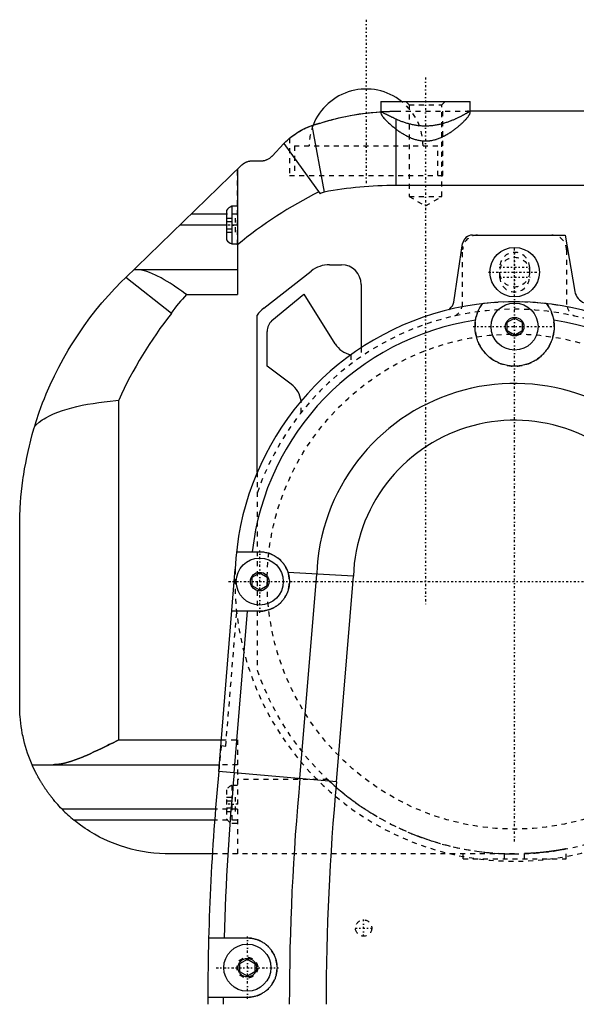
# Model space of a CAD drawing. Extents: x -152 to 484, y -5 to 754.
# Tile 8 of 13: x -12 to 100, y 555 to 754. Entities that reach past the tile are written whole.
import ezdxf

# ---------------------------------------------------------------- set-up
doc = ezdxf.new("R2010")
doc.units = 0
doc.linetypes.add('CENTER', pattern=[1.5, 0.45, -0.5, 0.05, -0.5])
doc.linetypes.add('DASHED', pattern=[2, 1, -1])
for name, color, linetype in [('AM_0', 7, 'CONTINUOUS'), ('AM_3', 7, 'DASHED'), ('AM_7', 7, 'CENTER')]:
    doc.layers.add(name, color=color, linetype=linetype)

msp = doc.modelspace()

# ---------------------------------------------------------------- linework, layer by layer
at = {"layer": 'AM_0', "color": 7, "linetype": 'CONTINUOUS'}
for p, q in [((61, 737), (61, 734.91)), ((61, 737), (79, 737)), ((79, 735), (79, 737)), ((116, 735), (79, 735)), ((47.04, 732.12), (49.52, 718.68)), ((64, 733.42), (64, 720)), ((38.99, 725.95), (41.39, 728.51)), ((41.39, 728.51), (48.71, 718.33)), ((9.3, 701.28), (32.91, 724.15)), ((35, 725), (36.8, 725)), ((32, 723.27), (32, 698)), ((122, 720), (64, 720)), ((29.8, 714.2), (22.64, 714.2)), ((29.8, 714.95), (29.8, 709.05)), ((32, 715.8), (30.88, 715.8)), ((30.88, 715.8), (30.88, 708.2)), ((29.8, 712), (20.36, 712)), ((30.88, 708.2), (32, 708.2)), ((75.7, 696.43), (77.49, 708.3)), ((79.47, 710), (98.25, 710)), ((80.5, 710), (80.5, 710)), ((80.5, 710), (95.5, 710)), ((95.51, 710), (95.5, 710)), ((98.25, 710), (100.17, 698.6)), ((32, 703), (11.07, 703)), ((37.31, 695.23), (46.91, 702.73)), ((50.6, 704), (53, 704)), ((18.66, 694.18), (9.42, 701.4)), ((57, 700), (57, 687.24)), ((21.69, 698), (32, 698)), ((38.96, 692.71), (45.39, 698.04)), ((45.39, 698.04), (51.71, 688.04)), ((36, 662.1), (36, 693.82)), ((86.5, 692.37), (88, 693.23)), ((86.5, 690.63), (86.5, 692.37)), ((88, 693.23), (89.5, 692.37)), ((89.5, 692.37), (89.5, 690.63)), ((38, 683.51), (38, 690.52)), ((88, 689.77), (86.5, 690.63)), ((89.5, 690.63), (88, 689.77)), ((42.88, 679.87), (38, 683.51)), ((8, 608), (8, 676.66)), ((-12, 615), (-12, 651)), ((31.82, 646), (36.5, 646)), ((28.22, 601.64), (31.56, 642.5)), ((35, 640.87), (36.5, 641.73)), ((35, 639.13), (35, 640.87)), ((36.5, 641.73), (38, 640.87)), ((38, 640.87), (38, 639.13)), ((55.42, 641.06), (42.21, 641.84)), ((44.63, 600.2), (48.01, 641.49)), ((52.03, 599.54), (55.42, 641.06)), ((36.5, 638.27), (35, 639.13)), ((38, 639.13), (36.5, 638.27)), ((36.5, 634), (30.86, 634)), ((31.35, 601.37), (34.02, 634)), ((8, 608), (28.74, 608)), ((-9.5, 603), (28.33, 603)), ((52.03, 599.54), (28.22, 601.64)), ((27.55, 594), (-3.42, 594)), ((27.39, 591.8), (-1.02, 591.8)), ((26.93, 585), (18, 585)), ((26.18, 568), (34, 568)), ((32.5, 562.87), (34, 563.73)), ((34, 563.73), (35.5, 562.87)), ((32.5, 561.13), (32.5, 562.87)), ((34, 560.27), (32.5, 561.13)), ((35.5, 561.13), (34, 560.27)), ((35.5, 562.87), (35.5, 561.13)), ((34, 556), (26, 556))]:
    msp.add_line(p, q, dxfattribs=at)
for points in [[(48.79, 732.63, 0), (49.12, 732.73, 0), (49.79, 732.94, 0), (50.46, 733.13, 0), (50.8, 733.23, 0), (51.13, 733.32, 0), (51.81, 733.49, 0), (52.48, 733.66, 0), (53.16, 733.81, 0), (53.84, 733.96, 0), (54.53, 734.09, 0), (54.87, 734.16, 0), (55.21, 734.22, 0), (55.9, 734.34, 0), (56.58, 734.45, 0), (57.27, 734.54, 0), (57.96, 734.63, 0), (58.65, 734.71, 0), (58.99, 734.75, 0), (59.34, 734.78, 0), (60.03, 734.84, 0), (60.72, 734.89, 0), (61.07, 734.91, 0)], [(64, 733.42, 0), (63.87, 733.47, 0), (63.62, 733.59, 0), (63.38, 733.71, 0), (63.26, 733.76, 0), (63.14, 733.82, 0), (62.92, 733.93, 0), (62.71, 734.03, 0), (62.5, 734.14, 0), (62.31, 734.24, 0), (62.13, 734.33, 0), (62.05, 734.38, 0), (61.96, 734.42, 0), (61.81, 734.5, 0), (61.67, 734.58, 0), (61.54, 734.65, 0), (61.42, 734.72, 0), (61.32, 734.77, 0), (61.27, 734.8, 0), (61.23, 734.82, 0), (61.15, 734.87, 0), (61.09, 734.9, 0), (61.07, 734.91, 0)], [(79, 735, 0), (79, 735, 0), (79, 735, 0), (78.99, 734.99, 0), (78.98, 734.99, 0), (78.98, 734.99, 0), (78.96, 734.98, 0), (78.94, 734.96, 0), (78.91, 734.95, 0), (78.88, 734.93, 0), (78.85, 734.91, 0), (78.83, 734.9, 0), (78.81, 734.89, 0), (78.77, 734.86, 0), (78.73, 734.84, 0), (78.67, 734.81, 0), (78.62, 734.78, 0), (78.56, 734.74, 0), (78.53, 734.72, 0), (78.5, 734.71, 0), (78.43, 734.67, 0), (78.36, 734.63, 0), (78.33, 734.61, 0), (78.29, 734.58, 0), (78.21, 734.54, 0), (78.13, 734.49, 0), (78.09, 734.47, 0), (78.04, 734.45, 0), (77.95, 734.4, 0), (77.86, 734.35, 0), (77.76, 734.29, 0), (77.67, 734.24, 0), (77.56, 734.18, 0), (77.51, 734.16, 0), (77.46, 734.13, 0), (77.35, 734.07, 0), (77.24, 734.01, 0), (77.13, 733.96, 0), (77.01, 733.9, 0), (76.89, 733.84, 0), (76.83, 733.81, 0), (76.77, 733.78, 0), (76.65, 733.72, 0), (76.52, 733.66, 0), (76.4, 733.6, 0), (76.27, 733.54, 0), (76.14, 733.48, 0), (76.07, 733.45, 0), (76, 733.42, 0), (75.86, 733.36, 0), (75.72, 733.29, 0), (75.58, 733.23, 0), (75.43, 733.17, 0), (75.28, 733.11, 0), (75.2, 733.08, 0), (75.12, 733.05, 0), (74.97, 732.99, 0), (74.81, 732.93, 0), (74.65, 732.87, 0), (74.48, 732.81, 0), (74.31, 732.75, 0), (74.23, 732.72, 0), (74.14, 732.7, 0), (73.97, 732.64, 0), (73.8, 732.59, 0), (73.71, 732.56, 0), (73.62, 732.53, 0), (73.44, 732.48, 0), (73.26, 732.44, 0), (73.17, 732.41, 0), (73.08, 732.39, 0), (72.9, 732.35, 0), (72.71, 732.3, 0), (72.53, 732.26, 0), (72.34, 732.23, 0), (72.15, 732.19, 0), (72.06, 732.17, 0), (71.96, 732.16, 0), (71.77, 732.13, 0), (71.58, 732.1, 0), (71.39, 732.08, 0), (71.2, 732.06, 0), (71.01, 732.04, 0), (70.91, 732.03, 0), (70.81, 732.03, 0), (70.62, 732.02, 0), (70.43, 732.01, 0), (70.24, 732, 0), (70.05, 732, 0), (69.86, 732, 0), (69.76, 732, 0), (69.67, 732, 0), (69.48, 732.01, 0), (69.29, 732.02, 0), (69.09, 732.03, 0), (68.9, 732.05, 0), (68.71, 732.07, 0), (68.61, 732.08, 0), (68.52, 732.09, 0), (68.33, 732.12, 0), (68.14, 732.14, 0), (67.95, 732.17, 0), (67.76, 732.21, 0), (67.57, 732.24, 0), (67.48, 732.26, 0), (67.38, 732.28, 0), (67.2, 732.32, 0), (67.01, 732.37, 0), (66.92, 732.39, 0), (66.83, 732.41, 0), (66.65, 732.46, 0), (66.47, 732.51, 0), (66.38, 732.53, 0), (66.29, 732.56, 0), (66.12, 732.61, 0), (65.94, 732.67, 0), (65.77, 732.72, 0), (65.6, 732.78, 0), (65.44, 732.84, 0), (65.36, 732.87, 0), (65.28, 732.9, 0), (65.11, 732.96, 0), (64.96, 733.02, 0), (64.8, 733.08, 0), (64.65, 733.14, 0), (64.5, 733.2, 0), (64.42, 733.23, 0), (64.35, 733.26, 0), (64.21, 733.32, 0), (64.07, 733.39, 0), (64, 733.42, 0)], [(41.39, 728.51, 0), (41.53, 728.64, 0), (41.8, 728.91, 0), (42.08, 729.16, 0), (42.22, 729.29, 0), (42.37, 729.41, 0), (42.66, 729.65, 0), (42.95, 729.89, 0), (43.26, 730.12, 0), (43.56, 730.33, 0), (43.88, 730.54, 0), (44.03, 730.65, 0), (44.19, 730.75, 0), (44.51, 730.94, 0), (44.84, 731.13, 0), (45.17, 731.3, 0), (45.5, 731.47, 0), (45.84, 731.63, 0), (46.01, 731.71, 0), (46.18, 731.78, 0), (46.52, 731.92, 0), (46.87, 732.06, 0), (47.04, 732.12, 0)], [(42.5, 729.53, 0), (42.5, 729.53, 0), (42.54, 729.56, 0), (42.6, 729.61, 0), (42.64, 729.64, 0), (42.69, 729.68, 0), (42.82, 729.78, 0), (42.98, 729.91, 0), (43.16, 730.05, 0), (43.38, 730.2, 0), (43.63, 730.38, 0), (43.76, 730.47, 0), (43.9, 730.56, 0), (44.2, 730.75, 0), (44.53, 730.95, 0), (44.89, 731.15, 0), (45.27, 731.36, 0), (45.68, 731.56, 0), (45.89, 731.66, 0), (46.11, 731.75, 0), (46.57, 731.94, 0), (47.05, 732.12, 0), (47.3, 732.21, 0)], [(47.04, 732.12, 0), (47.32, 732.22, 0), (47.66, 732.33, 0), (47.75, 732.36, 0), (47.85, 732.38, 0), (47.9, 732.4, 0), (47.95, 732.41, 0), (48.04, 732.44, 0), (48.14, 732.47, 0), (48.24, 732.49, 0), (48.34, 732.52, 0), (48.44, 732.55, 0), (48.49, 732.56, 0), (48.54, 732.57, 0), (48.64, 732.59, 0), (48.74, 732.62, 0), (48.79, 732.63, 0)], [(32.91, 724.15, 0), (32.92, 724.16, 0), (32.94, 724.18, 0), (32.95, 724.19, 0), (32.96, 724.2, 0), (32.97, 724.21, 0), (32.99, 724.22, 0), (33, 724.24, 0), (33.02, 724.25, 0), (33.04, 724.27, 0), (33.05, 724.28, 0), (33.06, 724.29, 0), (33.07, 724.3, 0), (33.09, 724.31, 0), (33.1, 724.32, 0), (33.12, 724.34, 0), (33.14, 724.35, 0), (33.16, 724.37, 0), (33.16, 724.37, 0), (33.17, 724.38, 0), (33.19, 724.39, 0), (33.21, 724.41, 0), (33.22, 724.41, 0), (33.23, 724.42, 0), (33.25, 724.43, 0), (33.26, 724.45, 0), (33.27, 724.45, 0), (33.28, 724.46, 0), (33.3, 724.47, 0), (33.32, 724.49, 0), (33.34, 724.5, 0), (33.36, 724.51, 0), (33.38, 724.52, 0), (33.39, 724.53, 0), (33.4, 724.54, 0), (33.42, 724.55, 0), (33.43, 724.56, 0), (33.45, 724.57, 0), (33.47, 724.58, 0), (33.49, 724.59, 0), (33.5, 724.6, 0), (33.51, 724.61, 0), (33.53, 724.62, 0), (33.55, 724.63, 0), (33.57, 724.64, 0), (33.59, 724.65, 0), (33.61, 724.66, 0), (33.62, 724.67, 0), (33.63, 724.67, 0), (33.65, 724.68, 0), (33.67, 724.69, 0), (33.69, 724.7, 0), (33.71, 724.71, 0), (33.73, 724.72, 0), (33.74, 724.72, 0), (33.75, 724.73, 0), (33.77, 724.74, 0), (33.79, 724.75, 0), (33.81, 724.76, 0), (33.83, 724.76, 0), (33.85, 724.77, 0), (33.87, 724.78, 0), (33.88, 724.78, 0), (33.9, 724.79, 0), (33.92, 724.8, 0), (33.93, 724.8, 0), (33.99, 724.82, 0), (34.11, 724.87, 0), (34.23, 724.9, 0), (34.35, 724.93, 0), (34.48, 724.95, 0), (34.59, 724.97, 0), (34.65, 724.98, 0), (34.71, 724.99, 0), (34.83, 725, 0), (34.94, 725, 0), (35, 725, 0)], [(36.8, 725, 0), (36.86, 725, 0), (36.99, 725.01, 0), (37.12, 725.02, 0), (37.18, 725.02, 0), (37.24, 725.03, 0), (37.37, 725.06, 0), (37.51, 725.08, 0), (37.64, 725.12, 0), (37.77, 725.16, 0), (37.9, 725.21, 0), (37.96, 725.23, 0), (38.03, 725.26, 0), (38.15, 725.32, 0), (38.28, 725.39, 0), (38.4, 725.46, 0), (38.52, 725.54, 0), (38.63, 725.62, 0), (38.69, 725.67, 0), (38.74, 725.71, 0), (38.84, 725.8, 0), (38.94, 725.9, 0), (38.99, 725.95, 0)], [(21.69, 698, 0), (21.38, 698.21, 0), (20.78, 698.63, 0), (20.18, 699.05, 0), (19.88, 699.26, 0), (19.58, 699.46, 0), (18.98, 699.86, 0), (18.38, 700.25, 0), (17.78, 700.63, 0), (17.19, 700.98, 0), (16.6, 701.32, 0), (16.3, 701.48, 0), (16.01, 701.63, 0), (15.42, 701.92, 0), (14.84, 702.18, 0), (14.26, 702.41, 0), (13.7, 702.6, 0), (13.14, 702.76, 0), (12.87, 702.82, 0), (12.6, 702.88, 0), (12.06, 702.95, 0), (11.53, 702.99, 0), (11.27, 703, 0)], [(-8.97, 671.39, 0), (-8.67, 672.33, 0), (-8.04, 674.21, 0), (-7.36, 676.07, 0), (-6.99, 677, 0), (-6.62, 677.92, 0), (-5.83, 679.74, 0), (-4.99, 681.54, 0), (-4.1, 683.31, 0), (-3.16, 685.05, 0), (-2.18, 686.75, 0), (-1.67, 687.59, 0), (-1.15, 688.43, 0), (-0.08, 690.07, 0), (1.03, 691.68, 0), (2.19, 693.25, 0), (3.39, 694.79, 0), (4.63, 696.3, 0), (5.27, 697.04, 0), (5.92, 697.77, 0), (7.24, 699.2, 0), (8.6, 700.6, 0), (9.3, 701.28, 0)], [(80.1, 692.77, 0), (80.11, 692.79, 0), (80.11, 692.85, 0), (80.12, 692.9, 0), (80.13, 692.93, 0), (80.13, 692.95, 0), (80.14, 693.01, 0), (80.15, 693.06, 0), (80.19, 693.24, 0), (80.26, 693.54, 0), (80.3, 693.68, 0), (80.35, 693.83, 0), (80.43, 694.1, 0), (80.53, 694.36, 0), (80.63, 694.61, 0), (80.73, 694.84, 0), (80.83, 695.06, 0), (80.89, 695.16, 0), (80.94, 695.26, 0), (81.04, 695.44, 0), (81.13, 695.6, 0), (81.18, 695.69, 0), (81.2, 695.71, 0), (81.21, 695.73, 0), (81.22, 695.74, 0), (81.22, 695.75, 0), (81.24, 695.78, 0), (81.25, 695.8, 0), (81.26, 695.82, 0), (81.28, 695.84, 0), (81.29, 695.86, 0), (81.3, 695.87, 0), (81.3, 695.87, 0), (81.31, 695.89, 0), (81.32, 695.91, 0), (81.34, 695.93, 0), (81.35, 695.94, 0), (81.36, 695.96, 0), (81.36, 695.96, 0), (81.37, 695.97, 0), (81.38, 695.99, 0), (81.39, 696, 0), (81.39, 696.01, 0), (81.39, 696.01, 0), (81.4, 696.02, 0), (81.41, 696.04, 0), (81.41, 696.04, 0), (81.42, 696.05, 0), (81.42, 696.06, 0), (81.43, 696.07, 0), (81.44, 696.07, 0), (81.44, 696.08, 0), (81.45, 696.09, 0), (81.45, 696.09, 0), (81.45, 696.1, 0), (81.46, 696.1, 0), (81.46, 696.11, 0), (81.46, 696.11, 0), (81.46, 696.11, 0), (81.47, 696.12, 0), (81.47, 696.12, 0), (81.47, 696.12, 0), (81.47, 696.12, 0), (81.47, 696.12, 0), (81.47, 696.12, 0)], [(94.53, 696.12, 0), (94.53, 696.12, 0), (94.53, 696.12, 0), (94.53, 696.12, 0), (94.53, 696.12, 0), (94.53, 696.12, 0), (94.54, 696.11, 0), (94.54, 696.11, 0), (94.54, 696.11, 0), (94.54, 696.1, 0), (94.55, 696.1, 0), (94.55, 696.09, 0), (94.55, 696.09, 0), (94.56, 696.08, 0), (94.56, 696.08, 0), (94.57, 696.07, 0), (94.57, 696.06, 0), (94.58, 696.05, 0), (94.58, 696.04, 0), (94.59, 696.04, 0), (94.6, 696.03, 0), (94.6, 696.02, 0), (94.61, 696.01, 0), (94.61, 696, 0), (94.62, 695.99, 0), (94.63, 695.98, 0), (94.63, 695.97, 0), (94.64, 695.96, 0), (94.65, 695.95, 0), (94.66, 695.93, 0), (94.67, 695.92, 0), (94.68, 695.9, 0), (94.69, 695.88, 0), (94.7, 695.88, 0), (94.7, 695.87, 0), (94.72, 695.85, 0), (94.73, 695.83, 0), (94.74, 695.81, 0), (94.75, 695.79, 0), (94.77, 695.77, 0), (94.77, 695.76, 0), (94.78, 695.75, 0), (94.79, 695.73, 0), (94.81, 695.7, 0), (94.86, 695.62, 0), (94.95, 695.46, 0), (95.05, 695.29, 0), (95.1, 695.19, 0), (95.15, 695.09, 0), (95.25, 694.88, 0), (95.36, 694.65, 0), (95.46, 694.4, 0), (95.55, 694.13, 0), (95.65, 693.85, 0), (95.69, 693.71, 0), (95.73, 693.56, 0), (95.81, 693.25, 0), (95.85, 693.07, 0), (95.86, 693.01, 0), (95.87, 692.96, 0), (95.87, 692.93, 0), (95.88, 692.9, 0), (95.89, 692.85, 0), (95.89, 692.8, 0), (95.9, 692.77, 0)], [(95.9, 692.77, 0), (95.92, 692.64, 0), (95.95, 692.39, 0), (95.98, 692.13, 0), (95.98, 692, 0), (95.99, 691.88, 0), (96, 691.62, 0), (96, 691.37, 0), (95.99, 691.12, 0), (95.98, 690.88, 0), (95.95, 690.63, 0), (95.94, 690.51, 0), (95.92, 690.39, 0), (95.89, 690.16, 0), (95.84, 689.92, 0), (95.79, 689.68, 0), (95.73, 689.44, 0), (95.66, 689.2, 0), (95.63, 689.09, 0), (95.59, 688.97, 0), (95.5, 688.73, 0), (95.41, 688.49, 0), (95.36, 688.38, 0), (95.31, 688.26, 0), (95.21, 688.03, 0), (95.09, 687.8, 0), (95.03, 687.68, 0), (94.97, 687.57, 0), (94.84, 687.35, 0), (94.7, 687.13, 0), (94.56, 686.92, 0), (94.41, 686.71, 0), (94.25, 686.51, 0), (94.17, 686.41, 0), (94.09, 686.31, 0), (93.92, 686.12, 0), (93.75, 685.93, 0), (93.57, 685.76, 0), (93.39, 685.59, 0), (93.2, 685.42, 0), (93.11, 685.34, 0), (93.01, 685.26, 0), (92.81, 685.11, 0), (92.61, 684.96, 0), (92.4, 684.82, 0), (92.18, 684.68, 0), (91.95, 684.54, 0), (91.84, 684.48, 0), (91.72, 684.42, 0), (91.48, 684.3, 0), (91.24, 684.18, 0), (90.99, 684.08, 0), (90.74, 683.98, 0), (90.48, 683.9, 0), (90.36, 683.85, 0), (90.23, 683.82, 0), (89.97, 683.75, 0), (89.7, 683.68, 0), (89.44, 683.63, 0), (89.18, 683.59, 0), (88.91, 683.55, 0), (88.78, 683.54, 0), (88.65, 683.53, 0), (88.39, 683.51, 0), (88.13, 683.5, 0), (88, 683.5, 0), (87.87, 683.5, 0), (87.61, 683.51, 0), (87.35, 683.53, 0), (87.22, 683.54, 0), (87.09, 683.55, 0), (86.82, 683.59, 0), (86.56, 683.63, 0), (86.3, 683.68, 0), (86.03, 683.75, 0), (85.77, 683.82, 0), (85.64, 683.85, 0), (85.52, 683.9, 0), (85.26, 683.98, 0), (85.01, 684.08, 0), (84.76, 684.18, 0), (84.52, 684.3, 0), (84.28, 684.42, 0), (84.16, 684.48, 0), (84.05, 684.54, 0), (83.82, 684.68, 0), (83.6, 684.82, 0), (83.39, 684.96, 0), (83.19, 685.11, 0), (82.99, 685.26, 0), (82.89, 685.34, 0), (82.8, 685.42, 0), (82.61, 685.59, 0), (82.43, 685.76, 0), (82.25, 685.93, 0), (82.08, 686.12, 0), (81.91, 686.31, 0), (81.83, 686.41, 0), (81.75, 686.51, 0), (81.59, 686.71, 0), (81.44, 686.92, 0), (81.3, 687.13, 0), (81.16, 687.35, 0), (81.03, 687.57, 0), (80.97, 687.68, 0), (80.91, 687.8, 0), (80.79, 688.03, 0), (80.69, 688.26, 0), (80.64, 688.38, 0), (80.59, 688.49, 0), (80.5, 688.73, 0), (80.41, 688.97, 0), (80.37, 689.09, 0), (80.34, 689.2, 0), (80.27, 689.44, 0), (80.21, 689.68, 0), (80.16, 689.92, 0), (80.11, 690.16, 0), (80.08, 690.39, 0), (80.06, 690.51, 0), (80.05, 690.63, 0), (80.02, 690.88, 0), (80.01, 691.12, 0), (80, 691.37, 0), (80, 691.62, 0), (80.01, 691.88, 0), (80.02, 692, 0), (80.02, 692.13, 0), (80.05, 692.39, 0), (80.08, 692.64, 0), (80.1, 692.77, 0)], [(-8.97, 671.39, 0), (-8.68, 671.66, 0), (-8.08, 672.17, 0), (-7.43, 672.64, 0), (-7.08, 672.87, 0), (-6.72, 673.09, 0), (-5.96, 673.5, 0), (-5.15, 673.88, 0), (-4.29, 674.23, 0), (-3.38, 674.55, 0), (-2.43, 674.85, 0), (-1.94, 674.99, 0), (-1.44, 675.12, 0), (-0.42, 675.37, 0), (0.63, 675.6, 0), (1.72, 675.81, 0), (2.83, 676, 0), (3.96, 676.17, 0), (4.53, 676.25, 0), (5.1, 676.32, 0), (6.25, 676.47, 0), (7.42, 676.6, 0), (8, 676.66, 0)], [(-12, 651, 0), (-12, 651.54, 0), (-11.98, 652.62, 0), (-11.95, 653.71, 0), (-11.92, 654.26, 0), (-11.9, 654.82, 0), (-11.83, 655.94, 0), (-11.74, 657.06, 0), (-11.63, 658.2, 0), (-11.5, 659.34, 0), (-11.36, 660.48, 0), (-11.27, 661.05, 0), (-11.19, 661.63, 0), (-11, 662.78, 0), (-10.79, 663.94, 0), (-10.57, 665.09, 0), (-10.32, 666.24, 0), (-10.05, 667.39, 0), (-9.91, 667.97, 0), (-9.77, 668.54, 0), (-9.46, 669.68, 0), (-9.13, 670.82, 0), (-8.97, 671.39, 0)], [(36.5, 646, 0), (36.7, 646, 0), (37.1, 645.97, 0), (37.49, 645.92, 0), (37.69, 645.88, 0), (37.89, 645.84, 0), (38.29, 645.73, 0), (38.68, 645.59, 0), (39.07, 645.42, 0), (39.44, 645.23, 0), (39.81, 645.01, 0), (39.98, 644.89, 0), (40.15, 644.76, 0), (40.48, 644.49, 0), (40.78, 644.21, 0), (41.06, 643.9, 0), (41.21, 643.72, 0), (41.25, 643.66, 0), (41.29, 643.61, 0), (41.32, 643.58, 0), (41.34, 643.55, 0), (41.38, 643.49, 0), (41.42, 643.44, 0), (41.46, 643.38, 0), (41.5, 643.32, 0), (41.54, 643.26, 0), (41.56, 643.23, 0), (41.58, 643.2, 0), (41.61, 643.14, 0), (41.65, 643.07, 0), (41.67, 643.04, 0), (41.69, 643.01, 0), (41.73, 642.95, 0), (41.76, 642.89, 0), (41.78, 642.85, 0), (41.8, 642.82, 0), (41.83, 642.76, 0), (41.86, 642.69, 0), (41.9, 642.63, 0), (41.93, 642.56, 0), (41.96, 642.49, 0), (41.97, 642.46, 0), (41.99, 642.42, 0), (42.02, 642.36, 0), (42.05, 642.29, 0), (42.07, 642.22, 0), (42.1, 642.15, 0), (42.13, 642.08, 0), (42.14, 642.05, 0), (42.15, 642.01, 0), (42.18, 641.94, 0), (42.2, 641.87, 0), (42.21, 641.84, 0)], [(42.21, 641.84, 0), (42.23, 641.79, 0), (42.26, 641.69, 0), (42.29, 641.59, 0), (42.3, 641.53, 0), (42.31, 641.48, 0), (42.34, 641.38, 0), (42.36, 641.28, 0), (42.38, 641.18, 0), (42.4, 641.08, 0), (42.42, 640.97, 0), (42.43, 640.92, 0), (42.44, 640.87, 0), (42.45, 640.77, 0), (42.46, 640.66, 0), (42.47, 640.56, 0), (42.48, 640.45, 0), (42.49, 640.35, 0), (42.49, 640.3, 0), (42.49, 640.25, 0), (42.5, 640.14, 0), (42.5, 640.04, 0), (42.5, 639.98, 0), (42.5, 639.93, 0), (42.5, 639.83, 0), (42.49, 639.72, 0), (42.49, 639.67, 0), (42.49, 639.62, 0), (42.48, 639.51, 0), (42.47, 639.41, 0), (42.46, 639.31, 0), (42.45, 639.2, 0), (42.43, 639.1, 0), (42.42, 639.05, 0), (42.42, 639, 0), (42.4, 638.89, 0), (42.38, 638.79, 0), (42.35, 638.69, 0), (42.33, 638.59, 0), (42.31, 638.48, 0), (42.29, 638.43, 0), (42.28, 638.38, 0), (42.25, 638.28, 0), (42.22, 638.18, 0), (42.19, 638.08, 0), (42.15, 637.99, 0), (42.12, 637.89, 0), (42.1, 637.84, 0), (42.08, 637.79, 0), (42.04, 637.69, 0), (42, 637.6, 0), (41.95, 637.5, 0), (41.91, 637.41, 0), (41.86, 637.31, 0), (41.84, 637.27, 0), (41.82, 637.22, 0), (41.77, 637.13, 0), (41.72, 637.04, 0), (41.66, 636.95, 0), (41.61, 636.86, 0), (41.55, 636.77, 0), (41.53, 636.72, 0), (41.5, 636.68, 0), (41.44, 636.59, 0), (41.38, 636.51, 0), (41.35, 636.47, 0), (41.32, 636.42, 0), (41.25, 636.34, 0), (41.19, 636.26, 0), (41.16, 636.22, 0), (41.12, 636.18, 0), (41.06, 636.1, 0), (40.99, 636.02, 0), (40.92, 635.94, 0), (40.85, 635.86, 0), (40.77, 635.79, 0), (40.74, 635.75, 0), (40.7, 635.71, 0), (40.62, 635.64, 0), (40.55, 635.57, 0), (40.47, 635.5, 0), (40.39, 635.43, 0), (40.31, 635.37, 0), (40.27, 635.33, 0), (40.23, 635.3, 0), (40.15, 635.24, 0), (40.06, 635.17, 0), (39.98, 635.11, 0), (39.89, 635.05, 0), (39.81, 634.99, 0), (39.76, 634.96, 0), (39.72, 634.94, 0), (39.63, 634.88, 0), (39.54, 634.83, 0), (39.45, 634.78, 0), (39.36, 634.72, 0), (39.27, 634.68, 0), (39.22, 634.65, 0), (39.17, 634.63, 0), (39.08, 634.58, 0), (38.98, 634.54, 0), (38.89, 634.5, 0), (38.79, 634.46, 0), (38.7, 634.42, 0), (38.65, 634.4, 0), (38.6, 634.38, 0), (38.5, 634.34, 0), (38.4, 634.31, 0), (38.35, 634.29, 0), (38.3, 634.28, 0), (38.2, 634.25, 0), (38.1, 634.22, 0), (38.05, 634.2, 0), (38, 634.19, 0), (37.9, 634.17, 0), (37.8, 634.14, 0), (37.69, 634.12, 0), (37.59, 634.1, 0), (37.49, 634.08, 0), (37.44, 634.07, 0), (37.39, 634.07, 0), (37.28, 634.05, 0), (37.18, 634.04, 0), (37.07, 634.03, 0), (36.97, 634.02, 0), (36.87, 634.01, 0), (36.81, 634.01, 0), (36.76, 634.01, 0), (36.66, 634, 0), (36.55, 634, 0), (36.5, 634, 0)], [(-9.5, 603, 0), (-9.64, 603.33, 0), (-9.91, 603.99, 0), (-10.16, 604.66, 0), (-10.28, 604.99, 0), (-10.4, 605.33, 0), (-10.62, 606, 0), (-10.82, 606.67, 0), (-11.01, 607.35, 0), (-11.18, 608.02, 0), (-11.33, 608.7, 0), (-11.4, 609.04, 0), (-11.47, 609.38, 0), (-11.59, 610.05, 0), (-11.69, 610.73, 0), (-11.78, 611.4, 0), (-11.86, 612.06, 0), (-11.91, 612.72, 0), (-11.94, 613.05, 0), (-11.96, 613.38, 0), (-11.98, 614.03, 0), (-12, 614.68, 0), (-12, 615, 0)], [(-5.23, 603, 0), (-5.18, 603, 0), (-5.07, 603, 0), (-4.97, 603.01, 0), (-4.91, 603.01, 0), (-4.86, 603.01, 0), (-4.76, 603.02, 0), (-4.65, 603.02, 0), (-4.54, 603.03, 0), (-4.43, 603.04, 0), (-4.33, 603.06, 0), (-4.27, 603.06, 0), (-4.22, 603.07, 0), (-4.11, 603.09, 0), (-4, 603.1, 0), (-3.61, 603.17, 0), (-3.27, 603.24, 0), (-2.93, 603.32, 0), (-2.23, 603.5, 0), (-1.52, 603.72, 0), (-0.79, 603.97, 0), (-0.05, 604.25, 0), (0.71, 604.55, 0), (1.08, 604.71, 0), (1.47, 604.87, 0), (2.23, 605.21, 0), (3.01, 605.57, 0), (3.78, 605.93, 0), (4.56, 606.3, 0), (5.34, 606.68, 0), (5.72, 606.87, 0), (6.11, 607.06, 0), (6.87, 607.44, 0), (7.63, 607.81, 0), (8, 608, 0)], [(-3.42, 594, 0), (-3.72, 594.31, 0), (-4.31, 594.94, 0), (-4.89, 595.6, 0), (-5.17, 595.94, 0), (-5.21, 596, 0), (-5.31, 596.11, 0), (-5.4, 596.23, 0), (-5.44, 596.28, 0), (-5.49, 596.34, 0), (-5.58, 596.45, 0), (-5.67, 596.57, 0), (-5.76, 596.68, 0), (-5.85, 596.8, 0), (-5.93, 596.91, 0), (-5.98, 596.97, 0), (-6.02, 597.03, 0), (-6.11, 597.14, 0), (-6.19, 597.26, 0), (-6.28, 597.37, 0), (-6.36, 597.49, 0), (-6.44, 597.6, 0), (-6.48, 597.66, 0), (-6.52, 597.72, 0), (-6.6, 597.83, 0), (-6.68, 597.94, 0), (-6.76, 598.06, 0), (-6.83, 598.17, 0), (-6.91, 598.28, 0), (-6.95, 598.34, 0), (-6.98, 598.39, 0), (-7.06, 598.5, 0), (-7.13, 598.62, 0), (-7.2, 598.73, 0), (-7.27, 598.83, 0), (-7.34, 598.94, 0), (-7.38, 599, 0), (-7.41, 599.05, 0), (-7.48, 599.16, 0), (-7.54, 599.26, 0), (-7.61, 599.37, 0), (-7.67, 599.47, 0), (-7.73, 599.58, 0), (-7.76, 599.63, 0), (-7.79, 599.68, 0), (-7.85, 599.78, 0), (-7.91, 599.88, 0), (-7.94, 599.93, 0), (-7.97, 599.98, 0), (-8.02, 600.08, 0), (-8.08, 600.17, 0), (-8.11, 600.22, 0), (-8.13, 600.27, 0), (-8.19, 600.36, 0), (-8.24, 600.45, 0), (-8.29, 600.55, 0), (-8.34, 600.64, 0), (-8.39, 600.72, 0), (-8.41, 600.77, 0), (-8.43, 600.81, 0), (-8.48, 600.9, 0), (-8.53, 600.99, 0), (-8.57, 601.07, 0), (-8.62, 601.16, 0), (-8.66, 601.24, 0), (-8.68, 601.28, 0), (-8.7, 601.32, 0), (-8.74, 601.4, 0), (-8.78, 601.48, 0), (-8.82, 601.56, 0), (-8.86, 601.64, 0), (-8.9, 601.71, 0), (-8.91, 601.75, 0), (-8.93, 601.78, 0), (-8.97, 601.86, 0), (-9, 601.93, 0), (-9.03, 601.99, 0), (-9.07, 602.06, 0), (-9.1, 602.12, 0), (-9.11, 602.15, 0), (-9.13, 602.18, 0), (-9.15, 602.24, 0), (-9.18, 602.3, 0), (-9.21, 602.36, 0), (-9.23, 602.41, 0), (-9.25, 602.46, 0), (-9.27, 602.49, 0), (-9.28, 602.51, 0), (-9.3, 602.56, 0), (-9.32, 602.6, 0), (-9.33, 602.62, 0), (-9.34, 602.64, 0), (-9.36, 602.68, 0), (-9.37, 602.72, 0), (-9.38, 602.74, 0), (-9.39, 602.76, 0), (-9.4, 602.79, 0), (-9.42, 602.82, 0), (-9.43, 602.85, 0), (-9.44, 602.87, 0), (-9.45, 602.9, 0), (-9.45, 602.91, 0), (-9.46, 602.92, 0), (-9.47, 602.94, 0), (-9.47, 602.95, 0), (-9.48, 602.97, 0), (-9.49, 602.98, 0), (-9.49, 602.99, 0), (-9.49, 602.99, 0), (-9.49, 602.99, 0), (-9.49, 603, 0), (-9.5, 603, 0), (-9.5, 603, 0)], [(18, 585, 0), (17.42, 585.01, 0), (16.26, 585.05, 0), (15.1, 585.14, 0), (14.53, 585.2, 0), (13.95, 585.27, 0), (12.81, 585.45, 0), (11.67, 585.67, 0), (10.55, 585.94, 0), (9.44, 586.25, 0), (8.34, 586.6, 0), (7.8, 586.79, 0), (7.26, 586.99, 0), (6.2, 587.42, 0), (5.16, 587.89, 0), (4.14, 588.39, 0), (3.14, 588.94, 0), (2.17, 589.52, 0), (1.69, 589.82, 0), (1.22, 590.13, 0), (0.31, 590.77, 0), (-0.59, 591.45, 0), (-1.02, 591.8, 0)], [(34, 568, 0), (34.08, 568, 0), (34.24, 568, 0), (34.41, 567.99, 0), (34.49, 567.98, 0), (34.57, 567.97, 0), (34.74, 567.95, 0), (34.9, 567.93, 0), (35.07, 567.9, 0), (35.23, 567.87, 0), (35.4, 567.83, 0), (35.48, 567.81, 0), (35.57, 567.79, 0), (35.73, 567.75, 0), (35.89, 567.69, 0), (36.06, 567.64, 0), (36.22, 567.57, 0), (36.38, 567.51, 0), (36.46, 567.47, 0), (36.54, 567.44, 0), (36.7, 567.36, 0), (36.85, 567.28, 0), (36.93, 567.24, 0), (37, 567.2, 0), (37.15, 567.11, 0), (37.3, 567.01, 0), (37.37, 566.96, 0), (37.44, 566.92, 0), (37.58, 566.81, 0), (37.72, 566.71, 0), (37.85, 566.6, 0), (37.98, 566.49, 0), (38.11, 566.37, 0), (38.17, 566.31, 0), (38.23, 566.26, 0), (38.35, 566.14, 0), (38.46, 566.01, 0), (38.57, 565.88, 0), (38.68, 565.75, 0), (38.79, 565.61, 0), (38.84, 565.54, 0), (38.89, 565.47, 0), (38.99, 565.33, 0), (39.09, 565.18, 0), (39.18, 565.02, 0), (39.27, 564.87, 0), (39.35, 564.71, 0), (39.39, 564.63, 0), (39.43, 564.55, 0), (39.51, 564.38, 0), (39.58, 564.21, 0), (39.64, 564.04, 0), (39.7, 563.87, 0), (39.76, 563.69, 0), (39.78, 563.61, 0), (39.8, 563.52, 0), (39.85, 563.34, 0), (39.89, 563.16, 0), (39.92, 562.98, 0), (39.95, 562.81, 0), (39.97, 562.63, 0), (39.98, 562.54, 0), (39.98, 562.45, 0), (39.99, 562.27, 0), (40, 562.09, 0), (40, 562.01, 0), (40, 561.92, 0), (39.99, 561.74, 0), (39.98, 561.57, 0), (39.98, 561.48, 0), (39.97, 561.39, 0), (39.95, 561.21, 0), (39.92, 561.04, 0), (39.89, 560.86, 0), (39.85, 560.68, 0), (39.81, 560.5, 0), (39.79, 560.42, 0), (39.76, 560.33, 0), (39.71, 560.15, 0), (39.65, 559.98, 0), (39.59, 559.81, 0), (39.52, 559.64, 0), (39.44, 559.47, 0), (39.4, 559.39, 0), (39.36, 559.31, 0), (39.28, 559.15, 0), (39.19, 558.99, 0), (39.1, 558.84, 0), (39, 558.69, 0), (38.9, 558.54, 0), (38.85, 558.47, 0), (38.8, 558.4, 0), (38.69, 558.26, 0), (38.58, 558.12, 0), (38.47, 557.99, 0), (38.35, 557.87, 0), (38.23, 557.75, 0), (38.17, 557.69, 0), (38.11, 557.63, 0), (37.99, 557.52, 0), (37.86, 557.41, 0), (37.73, 557.3, 0), (37.59, 557.19, 0), (37.45, 557.09, 0), (37.38, 557.04, 0), (37.31, 556.99, 0), (37.16, 556.9, 0), (37.01, 556.81, 0), (36.94, 556.77, 0), (36.86, 556.73, 0), (36.71, 556.65, 0), (36.55, 556.57, 0), (36.47, 556.53, 0), (36.39, 556.5, 0), (36.23, 556.43, 0), (36.07, 556.37, 0), (35.91, 556.31, 0), (35.74, 556.26, 0), (35.58, 556.21, 0), (35.49, 556.19, 0), (35.41, 556.17, 0), (35.24, 556.13, 0), (35.07, 556.1, 0), (34.91, 556.07, 0), (34.74, 556.05, 0), (34.57, 556.03, 0), (34.49, 556.02, 0), (34.41, 556.01, 0), (34.24, 556, 0), (34.08, 556, 0), (34, 556, 0)]]:
    msp.add_polyline3d(points, dxfattribs=at)
for centre, radius in [((88, 702.5), 5), ((88, 691.5), 4.75), ((88, 691.5), 1.88), ((36.5, 640), 4.75), ((36.5, 640), 1.88), ((34, 562), 4.75), ((34, 562), 1.88)]:
    msp.add_circle(centre, radius, dxfattribs=at)
for centre, radius, start, end in [((58, 728), 11.5, 51.5, 158.5212), ((88, 640), 88.1, 116.6843, 129.4676), ((49.88, 716.71), 2, 100.43, 125.73), ((64, 640), 80, 90, 100.43), ((31.5, 713.9), 2, 108.1949, 148.2117), ((31.5, 710.1), 2, 211.7883, 251.8051), ((79.48, 707.99), 2.01, 90.2506, 171.1623), ((50.6, 698), 6, 90, 127.9987), ((53, 700), 4, 0, 90), ((103.17, 699.13), 3.04, 190.0351, 248.6694), ((88, 640), 88.1, 138.8264, 142), ((88, 640), 56.5, 325.58, 177.4678), ((73.53, 696.84), 2.21, 309.0026, 349.5064), ((88, 640), 88, 142, 155.38), ((41, 690.5), 6, 127.9987, 146.4427), ((75.55, 694.34), 1, 129.0026, 144.5627), ((88, 640), 53.36, 98.5135, 173.5433), ((41, 690.52), 3, 132.9343, 180), ((88, 640), 53.36, 6.4567, 81.4865), ((55.94, 690.72), 5, 212.3, 258.4578), ((39.89, 675.86), 5, 7.1422, 53.3), ((88, 640), 40.02, 325.58, 177.8701), ((88, 640), 32.6, 325.58, 178.1445), ((526, 554.6), 500, 174.6013, 180), ((526, 554.6), 496.86, 174.599, 178.4546), ((526, 554.6), 483.52, 174.589, 180), ((526, 554.6), 476.1, 174.5833, 180), ((18, 615), 30, 224.427, 230.6542), ((526, 554.6), 496.86, 179.8386, 180)]:
    msp.add_arc(centre, radius, start, end, dxfattribs=at)
at = {"layer": 'AM_3', "color": 6, "linetype": 'DASHED'}
for p, q in [((66, 737), (66.68, 736.32)), ((66.68, 736.32), (66.68, 717.8)), ((66.68, 736.32), (73.32, 736.32)), ((73.32, 736.32), (74, 737)), ((73.32, 717.8), (73.32, 736.32)), ((61, 734.91), (61, 734.65)), ((64, 735), (79, 735)), ((73.5, 722), (73.5, 735)), ((79, 734.7), (79, 735)), ((42.5, 729.53), (42.5, 722)), ((43.5, 728), (43.5, 722)), ((43.5, 728), (72.5, 728)), ((72.5, 722), (72.5, 728)), ((32, 708.01), (32, 723.27)), ((42.5, 722), (73.5, 722)), ((66.68, 717.8), (70, 715.88)), ((66.68, 717.8), (73.32, 717.8)), ((70, 715.88), (73.32, 717.8)), ((32, 714.2), (29.8, 714.2)), ((29.8, 713.44), (31.6, 713.44)), ((29.8, 712.72), (31.6, 712.72)), ((31.6, 710.56), (31.6, 713.44)), ((32, 712), (29.8, 712)), ((29.8, 711.28), (31.6, 711.28)), ((29.8, 710.56), (31.6, 710.56)), ((77.5, 695.52), (77.5, 707)), ((98.5, 707), (98.5, 695.52)), ((85, 701.5), (85, 703.5)), ((91, 703.5), (91, 701.5)), ((57, 687.24), (57, 685.43)), ((54.94, 685.82), (54.94, 683.95)), ((44.85, 674.11), (44.85, 676.48)), ((36, 662.1), (36, 622.08)), ((29.64, 606.77), (31.85, 633.76)), ((28.74, 608), (32, 608)), ((28.74, 606.86), (29.64, 606.77)), ((32, 608), (32, 585)), ((32, 603), (28.33, 603)), ((32, 598.8), (30.88, 598.8)), ((30.88, 598.8), (30.88, 591.2)), ((50.25, 600), (32, 600)), ((29.8, 597.95), (29.8, 592.05)), ((29.8, 596.44), (31.6, 596.44)), ((29.8, 595.72), (31.6, 595.72)), ((31.6, 593.56), (31.6, 596.44)), ((32, 594), (27.55, 594)), ((29.8, 594.28), (31.6, 594.28)), ((29.8, 593.56), (31.6, 593.56)), ((32, 591.8), (27.39, 591.8)), ((30.88, 591.2), (32, 591.2)), ((88, 585), (26.93, 585)), ((77.59, 584), (77.59, 585)), ((85.97, 584), (85.97, 585)), ((90.03, 584), (90.03, 585.04)), ((98.41, 584), (98.41, 585.99)), ((77.59, 584), (98.41, 584))]:
    msp.add_line(p, q, dxfattribs=at)
for points in [[(48.79, 732.63, 0), (49.15, 732.74, 0), (49.9, 732.97, 0), (50.68, 733.19, 0), (51.08, 733.3, 0), (51.48, 733.41, 0), (52.29, 733.61, 0), (53.11, 733.8, 0), (53.92, 733.97, 0), (54.75, 734.14, 0), (55.62, 734.29, 0), (56.06, 734.37, 0), (56.51, 734.44, 0), (57.41, 734.56, 0), (58.33, 734.68, 0), (59.25, 734.77, 0), (60.16, 734.85, 0), (61.06, 734.91, 0), (61.5, 734.94, 0), (61.93, 734.96, 0), (62.78, 734.99, 0), (63.59, 735, 0), (64, 735, 0)], [(61, 734.91, 0), (61, 734.91, 0), (61.02, 734.91, 0), (61.06, 734.91, 0), (61.09, 734.91, 0), (61.12, 734.92, 0), (61.19, 734.92, 0), (61.29, 734.93, 0), (61.41, 734.93, 0), (61.55, 734.94, 0), (61.7, 734.95, 0), (61.79, 734.95, 0), (61.88, 734.96, 0), (62.07, 734.96, 0), (62.28, 734.97, 0), (62.51, 734.98, 0), (62.75, 734.98, 0), (63.01, 734.99, 0), (63.14, 734.99, 0), (63.28, 734.99, 0), (63.56, 735, 0), (63.85, 735, 0), (64, 735, 0)], [(61.21, 734.92, 0), (61.2, 734.92, 0), (61.18, 734.91, 0), (61.16, 734.9, 0), (61.15, 734.89, 0), (61.14, 734.89, 0), (61.12, 734.88, 0), (61.1, 734.87, 0), (61.09, 734.85, 0), (61.07, 734.84, 0), (61.06, 734.82, 0), (61.05, 734.82, 0), (61.05, 734.81, 0), (61.04, 734.79, 0), (61.03, 734.78, 0), (61.02, 734.76, 0), (61.01, 734.74, 0), (61.01, 734.72, 0), (61.01, 734.71, 0), (61, 734.7, 0), (61, 734.68, 0), (61, 734.66, 0), (61, 734.65, 0)], [(61, 734.65, 0), (61, 734.6, 0), (61.03, 734.5, 0), (61.07, 734.38, 0), (61.1, 734.32, 0), (61.13, 734.25, 0), (61.22, 734.11, 0), (61.32, 733.96, 0), (61.45, 733.8, 0), (61.59, 733.63, 0), (61.75, 733.45, 0), (61.84, 733.35, 0), (61.93, 733.26, 0), (62.12, 733.06, 0), (62.32, 732.86, 0), (62.55, 732.65, 0), (62.78, 732.44, 0), (63.03, 732.22, 0), (63.16, 732.11, 0), (63.29, 732, 0), (63.57, 731.77, 0), (63.85, 731.55, 0), (64, 731.43, 0)], [(64, 731.43, 0), (64.07, 731.38, 0), (64.2, 731.28, 0), (64.34, 731.18, 0), (64.41, 731.13, 0), (64.48, 731.08, 0), (64.63, 730.98, 0), (64.78, 730.88, 0), (64.93, 730.77, 0), (65.08, 730.67, 0), (65.24, 730.57, 0), (65.32, 730.52, 0), (65.4, 730.48, 0), (65.56, 730.38, 0), (65.73, 730.28, 0), (65.9, 730.19, 0), (66.07, 730.09, 0), (66.24, 730, 0), (66.33, 729.96, 0), (66.41, 729.92, 0), (66.59, 729.83, 0), (66.77, 729.75, 0), (66.86, 729.71, 0), (66.95, 729.67, 0), (67.13, 729.59, 0), (67.32, 729.52, 0), (67.41, 729.49, 0), (67.51, 729.45, 0), (67.7, 729.39, 0), (67.89, 729.33, 0), (68.08, 729.27, 0), (68.27, 729.22, 0), (68.47, 729.17, 0), (68.56, 729.15, 0), (68.66, 729.13, 0), (68.86, 729.1, 0), (69.06, 729.07, 0), (69.26, 729.04, 0), (69.46, 729.02, 0), (69.66, 729.01, 0), (69.76, 729, 0), (69.86, 729, 0), (70.06, 729, 0), (70.26, 729.01, 0), (70.46, 729.02, 0), (70.66, 729.03, 0), (70.86, 729.05, 0), (70.96, 729.07, 0), (71.06, 729.08, 0), (71.26, 729.12, 0), (71.45, 729.16, 0), (71.65, 729.2, 0), (71.84, 729.25, 0), (72.04, 729.3, 0), (72.13, 729.33, 0), (72.23, 729.36, 0), (72.42, 729.42, 0), (72.6, 729.49, 0), (72.79, 729.56, 0), (72.97, 729.64, 0), (73.16, 729.72, 0), (73.25, 729.76, 0), (73.34, 729.8, 0), (73.51, 729.88, 0), (73.69, 729.97, 0), (73.78, 730.01, 0), (73.86, 730.06, 0), (74.03, 730.15, 0), (74.2, 730.24, 0), (74.29, 730.29, 0), (74.37, 730.34, 0), (74.53, 730.43, 0), (74.69, 730.53, 0), (74.85, 730.63, 0), (75.01, 730.73, 0), (75.16, 730.83, 0), (75.24, 730.88, 0), (75.31, 730.94, 0), (75.46, 731.04, 0), (75.6, 731.14, 0), (75.74, 731.24, 0), (75.88, 731.34, 0), (76.01, 731.44, 0), (76.08, 731.49, 0), (76.14, 731.54, 0), (76.27, 731.64, 0), (76.39, 731.74, 0), (76.52, 731.84, 0), (76.64, 731.94, 0), (76.76, 732.04, 0), (76.82, 732.1, 0), (76.88, 732.15, 0), (77, 732.25, 0), (77.11, 732.35, 0), (77.22, 732.45, 0), (77.33, 732.55, 0), (77.44, 732.65, 0), (77.49, 732.7, 0), (77.54, 732.75, 0), (77.65, 732.84, 0), (77.74, 732.94, 0), (77.84, 733.04, 0), (77.93, 733.13, 0), (78.02, 733.22, 0), (78.06, 733.27, 0), (78.11, 733.31, 0), (78.19, 733.4, 0), (78.27, 733.49, 0), (78.31, 733.53, 0), (78.34, 733.58, 0), (78.41, 733.66, 0), (78.48, 733.74, 0), (78.51, 733.78, 0), (78.55, 733.82, 0), (78.61, 733.9, 0), (78.66, 733.98, 0), (78.71, 734.05, 0), (78.76, 734.12, 0), (78.8, 734.19, 0), (78.82, 734.22, 0), (78.84, 734.25, 0), (78.88, 734.32, 0), (78.91, 734.38, 0), (78.93, 734.43, 0), (78.96, 734.49, 0), (78.97, 734.54, 0), (78.98, 734.56, 0), (78.99, 734.59, 0), (79, 734.63, 0), (79, 734.68, 0), (79, 734.7, 0)], [(79, 734.7, 0), (79, 734.71, 0), (79, 734.74, 0), (78.99, 734.77, 0), (78.99, 734.79, 0), (78.98, 734.8, 0), (78.97, 734.83, 0), (78.95, 734.85, 0), (78.94, 734.88, 0), (78.91, 734.9, 0), (78.89, 734.92, 0), (78.87, 734.92, 0), (78.86, 734.93, 0), (78.83, 734.95, 0), (78.79, 734.96, 0), (78.76, 734.97, 0), (78.71, 734.98, 0), (78.67, 734.99, 0), (78.64, 734.99, 0), (78.62, 734.99, 0), (78.57, 735, 0), (78.51, 735, 0), (78.49, 735, 0)], [(47.3, 732.21, 0), (47.53, 732.29, 0), (48.02, 732.44, 0), (48.53, 732.57, 0), (48.79, 732.63, 0)], [(8, 608, 0), (7.63, 607.81, 0), (6.87, 607.44, 0), (6.11, 607.06, 0), (5.72, 606.87, 0), (5.34, 606.68, 0), (4.56, 606.3, 0), (3.78, 605.93, 0), (3.01, 605.57, 0), (2.23, 605.21, 0), (1.47, 604.87, 0), (1.08, 604.71, 0), (0.71, 604.55, 0), (-0.05, 604.25, 0), (-0.79, 603.97, 0), (-1.52, 603.72, 0), (-2.23, 603.5, 0), (-2.93, 603.32, 0), (-3.27, 603.24, 0), (-3.61, 603.17, 0), (-4, 603.1, 0), (-4.11, 603.09, 0), (-4.22, 603.07, 0), (-4.27, 603.06, 0), (-4.33, 603.06, 0), (-4.43, 603.04, 0), (-4.54, 603.03, 0), (-4.65, 603.02, 0), (-4.76, 603.02, 0), (-4.86, 603.01, 0), (-4.91, 603.01, 0), (-4.97, 603.01, 0), (-5.07, 603, 0), (-5.18, 603, 0), (-5.23, 603, 0)], [(50.25, 600, 0), (50.39, 599.87, 0), (50.68, 599.6, 0), (50.97, 599.33, 0), (51.12, 599.2, 0), (51.27, 599.07, 0), (51.56, 598.8, 0), (51.87, 598.54, 0), (52.17, 598.27, 0), (52.48, 598.01, 0), (52.79, 597.75, 0), (52.94, 597.62, 0), (53.1, 597.49, 0), (53.42, 597.23, 0), (53.73, 596.98, 0), (54.06, 596.72, 0), (54.38, 596.47, 0), (54.71, 596.22, 0), (54.87, 596.1, 0), (55.03, 595.97, 0), (55.36, 595.73, 0), (55.7, 595.49, 0), (55.86, 595.36, 0), (56.88, 594.65, 0), (58.94, 593.3, 0), (61.03, 592.06, 0), (63.13, 590.94, 0), (65.2, 589.95, 0), (67.23, 589.07, 0), (68.26, 588.66, 0), (69.31, 588.27, 0), (71.45, 587.55, 0), (73.65, 586.9, 0), (75.88, 586.35, 0), (78.13, 585.89, 0), (80.38, 585.53, 0), (81.5, 585.39, 0), (82.61, 585.26, 0), (84.81, 585.09, 0), (86.95, 585.01, 0), (88, 585, 0)], [(98.41, 585.99, 0), (98.4, 585.99, 0), (98.4, 585.99, 0), (98.4, 585.99, 0), (98.4, 585.99, 0), (98.39, 585.99, 0), (98.39, 585.99, 0), (98.38, 585.99, 0), (98.37, 585.99, 0), (98.36, 585.98, 0), (98.34, 585.98, 0), (98.34, 585.98, 0), (98.33, 585.98, 0), (98.31, 585.98, 0), (98.29, 585.97, 0), (98.27, 585.97, 0), (98.25, 585.96, 0), (98.22, 585.96, 0), (98.21, 585.96, 0), (98.2, 585.95, 0), (98.17, 585.95, 0), (98.14, 585.94, 0), (98.12, 585.94, 0), (98.11, 585.94, 0), (98.07, 585.93, 0), (98.04, 585.92, 0), (98.02, 585.92, 0), (98, 585.92, 0), (97.96, 585.91, 0), (97.92, 585.9, 0), (97.88, 585.89, 0), (97.83, 585.89, 0), (97.79, 585.88, 0), (97.76, 585.87, 0), (97.74, 585.87, 0), (97.69, 585.86, 0), (97.64, 585.85, 0), (97.59, 585.84, 0), (97.53, 585.83, 0), (97.48, 585.82, 0), (97.45, 585.82, 0), (97.42, 585.81, 0), (97.36, 585.8, 0), (97.3, 585.79, 0), (97.24, 585.78, 0), (97.18, 585.77, 0), (97.11, 585.76, 0), (97.08, 585.75, 0), (97.04, 585.75, 0), (96.98, 585.74, 0), (96.91, 585.73, 0), (96.84, 585.71, 0), (96.77, 585.7, 0), (96.69, 585.69, 0), (96.66, 585.69, 0), (96.62, 585.68, 0), (96.54, 585.67, 0), (96.47, 585.66, 0), (96.39, 585.64, 0), (96.31, 585.63, 0), (96.23, 585.62, 0), (96.19, 585.61, 0), (96.15, 585.61, 0), (96.07, 585.6, 0), (95.99, 585.58, 0), (95.95, 585.58, 0), (95.91, 585.57, 0), (95.82, 585.56, 0), (95.74, 585.55, 0), (95.69, 585.54, 0), (95.65, 585.53, 0), (95.56, 585.52, 0), (95.47, 585.51, 0), (95.38, 585.5, 0), (95.29, 585.48, 0), (95.19, 585.47, 0), (95.14, 585.47, 0), (95.1, 585.46, 0), (95, 585.45, 0), (94.9, 585.43, 0), (94.8, 585.42, 0), (94.7, 585.41, 0), (94.6, 585.4, 0), (94.55, 585.39, 0), (94.5, 585.38, 0), (94.39, 585.37, 0), (94.29, 585.36, 0), (94.18, 585.35, 0), (94.07, 585.34, 0), (93.96, 585.32, 0), (93.91, 585.32, 0), (93.85, 585.31, 0), (93.74, 585.3, 0), (93.63, 585.29, 0), (93.52, 585.28, 0), (93.41, 585.27, 0), (93.29, 585.26, 0), (93.23, 585.25, 0), (93.18, 585.24, 0), (93.06, 585.23, 0), (92.95, 585.22, 0), (92.83, 585.21, 0), (92.71, 585.2, 0), (92.59, 585.19, 0), (92.53, 585.19, 0), (92.48, 585.18, 0), (92.36, 585.17, 0), (92.24, 585.16, 0), (92.18, 585.16, 0), (92.12, 585.15, 0), (92, 585.15, 0), (91.88, 585.14, 0), (91.82, 585.13, 0), (91.76, 585.13, 0), (91.64, 585.12, 0), (91.52, 585.11, 0), (91.4, 585.11, 0), (91.28, 585.1, 0), (91.16, 585.09, 0), (91.1, 585.09, 0), (91.04, 585.08, 0), (90.92, 585.08, 0), (90.8, 585.07, 0), (90.68, 585.07, 0), (90.56, 585.06, 0), (90.44, 585.05, 0), (90.38, 585.05, 0), (90.32, 585.05, 0), (90.2, 585.04, 0), (90.08, 585.04, 0), (90.03, 585.04, 0)]]:
    msp.add_polyline3d(points, dxfattribs=at)
for centre, radius in [((88, 702.5), 3), ((88, 640), 50), ((57.5, 570), 1.65), ((34, 562), 2.1)]:
    msp.add_circle(centre, radius, dxfattribs=at)
for centre, radius, start, end in [((58, 728), 11.5, 0, 51.5), ((58, 728), 11.5, 158.5212, 180), ((80.5, 707), 3, 90.0507, 180), ((95.5, 707), 3, 0, 89.7997), ((88, 703.5), 3, 0, 180), ((88, 701.5), 3, 180, 0), ((88, 640), 56.5, 79.1762, 96.637), ((88, 640), 55, 199.0113, 160.9887), ((74.5, 696.3), 3, 298.2265, 344.4316), ((88, 691.5), 8, 144.7132, 35.2868), ((101.5, 696.3), 3, 195.5684, 241.7735), ((36.5, 640), 6, 270, 90), ((88, 640), 56.5, 177.4678, 0), ((526, 554.6), 500, 174, 174.6013), ((31.5, 596.9), 2, 108.1949, 148.2117), ((31.5, 593.1), 2, 211.7883, 251.8051), ((34, 562), 6, 270, 90)]:
    msp.add_arc(centre, radius, start, end, dxfattribs=at)
at = {"layer": 'AM_7', "color": 4, "linetype": 'CENTER'}
for p, q in [((58, 753.5), (58, 720.5)), ((70, 741.85), (70, 635.15)), ((32.11, 712), (29.69, 712)), ((88, 587.5), (88, 707.75)), ((88, 698.35), (88, 706.65)), ((82.75, 702.5), (93.25, 702.5)), ((84.85, 703.5), (91.15, 703.5)), ((84.85, 701.5), (91.15, 701.5)), ((79.6, 691.5), (96.4, 691.5)), ((36.5, 633.7), (36.5, 646.3)), ((30.2, 640), (145.8, 640)), ((32.11, 595), (29.69, 595)), ((57.5, 568.27), (57.5, 571.73)), ((55.77, 570), (59.23, 570)), ((34, 555.7), (34, 568.3)), ((27.7, 562), (40.3, 562))]:
    msp.add_line(p, q, dxfattribs=at)

doc.saveas('drawing.dxf')
